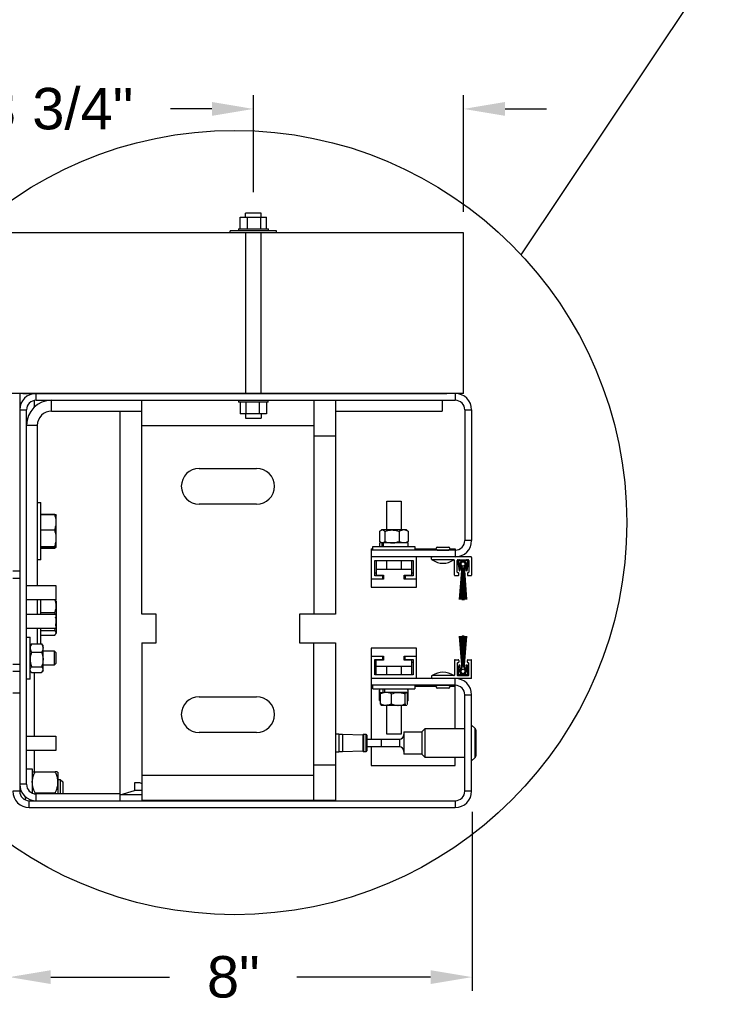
# Model space of a CAD drawing. Header units: inches. Extents: x 170 to 312, y 215 to 248.
# Tile 117 of 256: x 199.25 to 200.84, y 216.47 to 218.7. Entities that reach past the tile are written whole.
import ezdxf

# ---------------------------------------------------------------- set-up
doc = ezdxf.new("R2010")
doc.units = ezdxf.units.IN
doc.header["$LTSCALE"] = 0.25
doc.header["$MEASUREMENT"] = 0
doc.layers.add('ANNOTATIONS', color=1, linetype='Continuous')
doc.layers.add('DETAILS', color=4, linetype='Continuous')
doc.styles.add('ARIAL', font='arial.ttf', dxfattribs={"height": 0.09375})
doc.dimstyles.new('STANDARD$0', dxfattribs={"dimtxt": 0.09375, "dimasz": 0.09375, "dimexe": 0.03125, "dimexo": 0.046875, "dimgap": 0.09, "dimtad": 0, "dimtih": 1, "dimtoh": 1, "dimdec": 4, "dimzin": 0, "dimdsep": 46, "dimtxsty": 'ARIAL', "dimcen": 0.09, "dimadec": 0, "dimazin": 0, "dimtfac": 1, "dimtdec": 4, "dimtofl": 0, "dimtmove": 0, "dimatfit": 1, "dimfxl": 1, "dimtolj": 1, "dimtzin": 0, "dimarcsym": 0})

# ---------------------------------------------------------------- blocks, each defined once
blk = doc.blocks.new('*D261')
at = {"layer": 'ANNOTATIONS', "color": 0, "lineweight": -2, "transparency": 16777216}
for p, q in [((199.7801, 218.3103), (199.7801, 218.5301)), ((200.2553, 218.2659), (200.2553, 218.5301)), ((199.6864, 218.4988), (199.5926, 218.4988)), ((200.349, 218.4988), (200.4428, 218.4988))]:
    blk.add_line(p, q, dxfattribs=at)
at = {"layer": 'ANNOTATIONS', "color": 0, "transparency": 16777216}
for points in [[(199.6864, 218.5145), (199.6864, 218.4832), (199.7801, 218.4988)], [(200.349, 218.5145), (200.349, 218.4832), (200.2553, 218.4988)]]:
    blk.add_solid(points, dxfattribs=at)
at = {"layer": 'defpoints', "color": 0, "transparency": 16777216}
for p in [(200.2553, 218.4988), (199.7801, 218.2635), (200.2553, 218.219)]:
    blk.add_point(p, dxfattribs=at)
at = {"layer": 'ANNOTATIONS', "color": 0, "transparency": 16777216, "insert": (199.3396, 218.4988), "char_height": 0.09375, "attachment_point": 5, "style": 'ARIAL'}
blk.add_mtext('\\A1;3 3/4"', dxfattribs=at)
blk = doc.blocks.new('*D257')
at = {"layer": 'ANNOTATIONS', "color": 0, "lineweight": -2, "transparency": 16777216}
for p, q in [((199.2273, 217.8555), (198.5918, 217.8555)), ((198.623, 217.7618), (198.623, 217.5317)), ((198.623, 217.0131), (198.623, 217.2547)), ((199.2282, 216.9194), (198.5918, 216.9194))]:
    blk.add_line(p, q, dxfattribs=at)
at = {"layer": 'ANNOTATIONS', "color": 0, "transparency": 16777216}
for points in [[(198.6074, 217.7618), (198.6387, 217.7618), (198.623, 217.8555)], [(198.6074, 217.0131), (198.6387, 217.0131), (198.623, 216.9194)]]:
    blk.add_solid(points, dxfattribs=at)
at = {"layer": 'defpoints', "color": 0, "transparency": 16777216}
for p in [(199.2741, 217.8555), (198.623, 216.9194), (199.275, 216.9194)]:
    blk.add_point(p, dxfattribs=at)
at = {"layer": 'ANNOTATIONS', "color": 0, "transparency": 16777216, "insert": (198.623, 217.3932), "char_height": 0.09375, "attachment_point": 5, "style": 'ARIAL'}
blk.add_mtext('\\A1;7 7/32"', dxfattribs=at)
blk = doc.blocks.new('*D258')
at = {"layer": 'ANNOTATIONS', "color": 0, "lineweight": -2, "transparency": 16777216}
for p, q in [((200.2745, 216.9096), (200.2745, 216.5048)), ((199.2282, 216.8725), (199.2282, 216.5048)), ((199.3219, 216.536), (199.5907, 216.536)), ((200.1807, 216.536), (199.8786, 216.536))]:
    blk.add_line(p, q, dxfattribs=at)
at = {"layer": 'ANNOTATIONS', "color": 0, "transparency": 16777216}
for points in [[(199.3219, 216.5516), (199.3219, 216.5204), (199.2282, 216.536)], [(200.1807, 216.5516), (200.1807, 216.5204), (200.2745, 216.536)]]:
    blk.add_solid(points, dxfattribs=at)
at = {"layer": 'defpoints', "color": 0, "transparency": 16777216}
for p in [(200.2745, 216.9565), (199.2282, 216.9194), (199.2282, 216.536)]:
    blk.add_point(p, dxfattribs=at)
at = {"layer": 'ANNOTATIONS', "color": 0, "transparency": 16777216, "insert": (199.7346, 216.536), "char_height": 0.09375, "attachment_point": 5, "style": 'ARIAL'}
blk.add_mtext('\\A1;8"', dxfattribs=at)

msp = doc.modelspace()

# ---------------------------------------------------------------- linework, layer by layer
at = {"layer": 'DETAILS'}
for p, q in [((200.38573, 218.16872), (200.86842, 218.89187)), ((199.75034, 218.23998), (199.75034, 218.25419)), ((199.75034, 218.25419), (199.80994, 218.25419)), ((199.75041, 218.22747), (199.75041, 218.25419)), ((199.76256, 218.25419), (199.76256, 218.26345)), ((199.79772, 218.26345), (199.76256, 218.26345)), ((199.76705, 218.22747), (199.76705, 218.25419)), ((199.79677, 218.22747), (199.79677, 218.25419)), ((199.79772, 218.25419), (199.79772, 218.26345)), ((199.80987, 218.22747), (199.80987, 218.25419)), ((199.80994, 218.23998), (199.80994, 218.25419)), ((199.74639, 218.22747), (199.74639, 218.22325)), ((199.74639, 218.22747), (199.81389, 218.22747)), ((199.81389, 218.22325), (199.81389, 218.22747)), ((200.25527, 218.21903), (199.20805, 218.21903)), ((199.83264, 218.22325), (199.72764, 218.22325)), ((199.72764, 218.21903), (199.72764, 218.22325)), ((199.76256, 218.21903), (199.76256, 217.85524)), ((199.79772, 217.85524), (199.79772, 218.21903)), ((199.83264, 218.21903), (199.83264, 218.22325)), ((200.25527, 217.85524), (200.25527, 218.21903)), ((200.25527, 217.85524), (199.20805, 217.85524)), ((200.23647, 217.85552), (199.22725, 217.85552)), ((199.25157, 217.85552), (199.25157, 216.95647)), ((199.25842, 217.85524), (200.21773, 217.85524)), ((199.28399, 217.85552), (199.28399, 217.85523)), ((199.28866, 217.84009), (199.28866, 217.85552)), ((200.25527, 217.85524), (199.46847, 217.85524)), ((200.23647, 217.85552), (200.23647, 217.84009)), ((199.28399, 217.83958), (199.28399, 217.82384)), ((199.28866, 217.84009), (200.23647, 217.84009)), ((199.32373, 217.81578), (199.32373, 217.84009)), ((199.52791, 217.3564), (199.52791, 217.84009)), ((199.74612, 217.84009), (199.74612, 217.83587)), ((199.81362, 217.83587), (199.74612, 217.83587)), ((199.75007, 217.82336), (199.75007, 217.80915)), ((199.75014, 217.83587), (199.75014, 217.80915)), ((199.76324, 217.83587), (199.76324, 217.80915)), ((199.79296, 217.83587), (199.79296, 217.80915)), ((199.80959, 217.83587), (199.80959, 217.80915)), ((199.80966, 217.82336), (199.80966, 217.80915)), ((199.81362, 217.83587), (199.81362, 217.84009)), ((199.91694, 217.84009), (199.91694, 217.3564)), ((199.96557, 217.84009), (199.96557, 217.3564)), ((200.20716, 217.84009), (200.20716, 217.81578)), ((199.25157, 217.81844), (199.267, 217.81844)), ((199.267, 216.9719), (199.267, 217.81844)), ((199.32373, 217.81578), (199.52791, 217.81578)), ((199.4785, 216.93481), (199.4785, 217.81578)), ((199.80966, 217.80915), (199.75007, 217.80915)), ((199.76229, 217.80915), (199.76229, 217.79989)), ((199.79745, 217.80915), (199.79745, 217.79989)), ((199.96557, 217.81578), (200.20716, 217.81578)), ((200.25812, 217.81844), (200.27356, 217.81844)), ((200.25812, 217.81844), (200.25812, 217.52303)), ((200.27356, 217.81844), (200.27356, 217.52303)), ((199.29131, 217.78336), (199.267, 217.78336)), ((199.29131, 217.78336), (199.29131, 217.42121)), ((199.52791, 217.78336), (199.91694, 217.78336)), ((199.76229, 217.79989), (199.79745, 217.79989)), ((199.96557, 217.75904), (199.91694, 217.75904)), ((199.65759, 217.6861), (199.78727, 217.6861)), ((199.29131, 217.60914), (199.29948, 217.60914)), ((199.29948, 217.47946), (199.29948, 217.60914)), ((199.78727, 217.60505), (199.65759, 217.60505)), ((200.08163, 217.54689), (200.08163, 217.61173)), ((200.08163, 217.61173), (200.11405, 217.61173)), ((200.11405, 217.61173), (200.11405, 217.54689)), ((199.29948, 217.58251), (199.33098, 217.58251)), ((199.29948, 217.58219), (199.33098, 217.58219)), ((199.33418, 217.58084), (199.33424, 217.58074)), ((199.33424, 217.50796), (199.33424, 217.58068)), ((199.29948, 217.5474), (199.33098, 217.5474)), ((200.06551, 217.54365), (200.06551, 217.52083)), ((200.06728, 217.54527), (200.06948, 217.54689)), ((200.12621, 217.54689), (200.06948, 217.54689)), ((200.07715, 217.54365), (200.07715, 217.52083)), ((200.10948, 217.54365), (200.10948, 217.52083)), ((200.12621, 217.54689), (200.12841, 217.54527)), ((200.13018, 217.54365), (200.13018, 217.52083)), ((200.06627, 217.50954), (200.06627, 217.51758)), ((200.07332, 217.51758), (200.06627, 217.51758)), ((200.06948, 217.51758), (200.06728, 217.51921)), ((200.06869, 217.51758), (200.06869, 217.51817)), ((200.07054, 217.51758), (200.07054, 217.50954)), ((200.07336, 217.51758), (200.07336, 217.50954)), ((200.12942, 217.51758), (200.07336, 217.51758)), ((200.12841, 217.51921), (200.12621, 217.51758)), ((200.127, 217.51758), (200.127, 217.51817)), ((200.12942, 217.51758), (200.12942, 217.50954)), ((200.27356, 217.52303), (200.25812, 217.52303)), ((199.29948, 217.50951), (199.33098, 217.50951)), ((199.29948, 217.50641), (199.33098, 217.50641)), ((199.29948, 217.50608), (199.33098, 217.50608)), ((199.33424, 217.50786), (199.33418, 217.50776)), ((200.04662, 217.50428), (200.04662, 217.41721)), ((200.04662, 217.50428), (200.05025, 217.50428)), ((200.23647, 217.50137), (200.04662, 217.50137)), ((200.05025, 217.50137), (200.05025, 217.50954)), ((200.05025, 217.50954), (200.14543, 217.50954)), ((200.14543, 217.50954), (200.14543, 217.50137)), ((200.14543, 217.50428), (200.19335, 217.50428)), ((200.19656, 217.50799), (200.22087, 217.50799)), ((200.19656, 217.50137), (200.19656, 217.5015)), ((200.19656, 217.5015), (200.22087, 217.5015)), ((200.22087, 217.5015), (200.22087, 217.50137)), ((200.22408, 217.50428), (200.23647, 217.50428)), ((200.23647, 217.50428), (200.23647, 217.48594)), ((199.29948, 217.47946), (199.29131, 217.47946)), ((200.27226, 217.48594), (200.04662, 217.48594)), ((200.05466, 217.44341), (200.05466, 217.4779)), ((200.05466, 217.4779), (200.14103, 217.4779)), ((200.05732, 217.4779), (200.05732, 217.44484)), ((200.08163, 217.4578), (200.08163, 217.4779)), ((200.11405, 217.4779), (200.11405, 217.4578)), ((200.13837, 217.44484), (200.13837, 217.4779)), ((200.14103, 217.4779), (200.14103, 217.44341)), ((200.14907, 217.41721), (200.14907, 217.48594)), ((200.18278, 217.48076), (200.18278, 217.48465)), ((200.23336, 217.47946), (200.18408, 217.47946)), ((200.23465, 217.44509), (200.23465, 217.47816)), ((200.24114, 217.45158), (200.24114, 217.47816)), ((200.24199, 217.47476), (200.24503, 217.45482)), ((200.24243, 217.47946), (200.26577, 217.47946)), ((200.24392, 217.47505), (200.24695, 217.45511)), ((200.26217, 217.47751), (200.24603, 217.47751)), ((200.26126, 217.45511), (200.26429, 217.47505)), ((200.26318, 217.45482), (200.26621, 217.47476)), ((200.26707, 217.47816), (200.26707, 217.45158)), ((200.27356, 217.48465), (200.27356, 217.44509)), ((199.25157, 217.45362), (199.23614, 217.45362)), ((200.05732, 217.44911), (200.05466, 217.44911)), ((200.13837, 217.4578), (200.05732, 217.4578)), ((200.14103, 217.44911), (200.13837, 217.44911)), ((200.24308, 217.45028), (200.24243, 217.45028)), ((200.24438, 217.44509), (200.24438, 217.44898)), ((200.24503, 217.45482), (200.24695, 217.45511)), ((200.24618, 217.38998), (200.25102, 217.45514)), ((200.25115, 217.45514), (200.24634, 217.38998)), ((200.24757, 217.38998), (200.25128, 217.45514)), ((200.25141, 217.45514), (200.24773, 217.38998)), ((200.25065, 217.45753), (200.24797, 217.46584)), ((200.24808, 217.4659), (200.25077, 217.45757)), ((200.25089, 217.45761), (200.2482, 217.46595)), ((200.24832, 217.46601), (200.25102, 217.45765)), ((200.25114, 217.45769), (200.24844, 217.46607)), ((200.24855, 217.46613), (200.25126, 217.45773)), ((200.25139, 217.45777), (200.24867, 217.46619)), ((200.24879, 217.46624), (200.25151, 217.45781)), ((200.25163, 217.45785), (200.24891, 217.4663)), ((200.24896, 217.38998), (200.25154, 217.45514)), ((200.24902, 217.46636), (200.25176, 217.45789)), ((200.25167, 217.45514), (200.24912, 217.38998)), ((200.25188, 217.45793), (200.24914, 217.46642)), ((200.25031, 217.46703), (200.25312, 217.45833)), ((200.25033, 217.38998), (200.2518, 217.45514)), ((200.25193, 217.45514), (200.25049, 217.38998)), ((200.2517, 217.38998), (200.25206, 217.45514)), ((200.25219, 217.45514), (200.25186, 217.38998)), ((200.25232, 217.38998), (200.25232, 217.45514)), ((200.25362, 217.45514), (200.25362, 217.38998)), ((200.25453, 217.38998), (200.25453, 217.45514)), ((200.25503, 217.45833), (200.25784, 217.46703)), ((200.25582, 217.45514), (200.25582, 217.38998)), ((200.25628, 217.38998), (200.25595, 217.45514)), ((200.25608, 217.45514), (200.25644, 217.38998)), ((200.25765, 217.38998), (200.25621, 217.45514)), ((200.259, 217.46642), (200.25626, 217.45793)), ((200.25634, 217.45514), (200.25781, 217.38998)), ((200.25638, 217.45789), (200.25912, 217.46636)), ((200.25903, 217.38998), (200.25647, 217.45514)), ((200.25924, 217.4663), (200.25651, 217.45785)), ((200.2566, 217.45514), (200.25919, 217.38998)), ((200.25663, 217.45781), (200.25935, 217.46624)), ((200.26041, 217.38998), (200.25673, 217.45514)), ((200.25947, 217.46619), (200.25675, 217.45777)), ((200.25686, 217.45514), (200.26057, 217.38998)), ((200.25688, 217.45773), (200.25959, 217.46613)), ((200.2618, 217.38998), (200.25699, 217.45514)), ((200.25971, 217.46607), (200.257, 217.45769)), ((200.25712, 217.45765), (200.25982, 217.46601)), ((200.25712, 217.45514), (200.26196, 217.38998)), ((200.25994, 217.46595), (200.25725, 217.45761)), ((200.25737, 217.45757), (200.26006, 217.4659)), ((200.26018, 217.46584), (200.2575, 217.45753)), ((200.26126, 217.45511), (200.26318, 217.45482)), ((200.26383, 217.44898), (200.26383, 217.44509)), ((200.26577, 217.45028), (200.26513, 217.45028)), ((199.25157, 217.43742), (199.23614, 217.43742)), ((200.0745, 217.43537), (200.04662, 217.43537)), ((200.07256, 217.44341), (200.05466, 217.44341)), ((200.05732, 217.44484), (200.0745, 217.44484)), ((200.07256, 217.43537), (200.07256, 217.44484)), ((200.0745, 217.43837), (200.07256, 217.43837)), ((200.0745, 217.44484), (200.0745, 217.43537)), ((200.12118, 217.44484), (200.13837, 217.44484)), ((200.12118, 217.43537), (200.12118, 217.44484)), ((200.12313, 217.43837), (200.12118, 217.43837)), ((200.14907, 217.43537), (200.12118, 217.43537)), ((200.12313, 217.44484), (200.12313, 217.43537)), ((200.14103, 217.44341), (200.12313, 217.44341)), ((200.23595, 217.4438), (200.24308, 217.4438)), ((200.26513, 217.4438), (200.27226, 217.4438)), ((199.267, 217.42121), (199.33339, 217.42121)), ((199.33339, 217.42121), (199.33339, 217.38879)), ((200.04662, 217.41721), (200.14907, 217.41721)), ((199.33339, 217.38879), (199.267, 217.38879)), ((199.29131, 217.38879), (199.29131, 217.35637)), ((199.29948, 217.35637), (199.29948, 217.38879)), ((199.33216, 217.38879), (199.33323, 217.38738)), ((199.33355, 217.38742), (199.33424, 217.38622)), ((199.33424, 217.38622), (199.33424, 217.31334)), ((200.24618, 217.38998), (200.24634, 217.38998)), ((200.24757, 217.38998), (200.24773, 217.38998)), ((200.24896, 217.38998), (200.24912, 217.38998)), ((200.25033, 217.38998), (200.25049, 217.38998)), ((200.2517, 217.38998), (200.25186, 217.38998)), ((200.25232, 217.38998), (200.25362, 217.38998)), ((200.25453, 217.38998), (200.25582, 217.38998)), ((200.25628, 217.38998), (200.25644, 217.38998)), ((200.25765, 217.38998), (200.25781, 217.38998)), ((200.25903, 217.38998), (200.25919, 217.38998)), ((200.26041, 217.38998), (200.26057, 217.38998)), ((200.2618, 217.38998), (200.26196, 217.38998)), ((199.267, 217.35637), (199.33339, 217.35637)), ((199.29948, 217.36031), (199.33098, 217.36031)), ((199.33166, 217.35637), (199.33098, 217.36031)), ((199.33339, 217.35637), (199.33339, 217.32395)), ((199.56033, 217.3564), (199.52791, 217.3564)), ((199.56033, 217.29156), (199.56033, 217.3564)), ((199.88452, 217.3564), (199.88452, 217.29156)), ((199.96557, 217.3564), (199.88452, 217.3564)), ((199.33339, 217.33028), (199.33424, 217.34004)), ((199.33339, 217.32395), (199.267, 217.32395)), ((199.29131, 217.32395), (199.29131, 217.28975)), ((199.29948, 217.28975), (199.29948, 217.32395)), ((199.29948, 217.31977), (199.33098, 217.31977)), ((199.33098, 217.31977), (199.33198, 217.32395)), ((199.33424, 217.31334), (199.33355, 217.31214)), ((199.267, 217.30478), (199.27517, 217.30478)), ((199.27517, 217.2096), (199.27517, 217.30478)), ((199.27744, 217.28809), (199.27841, 217.28975)), ((199.27841, 217.28975), (199.30124, 217.28975)), ((199.29948, 217.30924), (199.33098, 217.30924)), ((199.30221, 217.28809), (199.30124, 217.28975)), ((199.52791, 217.29156), (199.52791, 216.93494)), ((199.52791, 217.29156), (199.56033, 217.29156)), ((199.88452, 217.29156), (199.96557, 217.29156)), ((199.91694, 216.93494), (199.91694, 217.29156)), ((199.96557, 217.29156), (199.96557, 216.93494)), ((200.24618, 217.30712), (200.24634, 217.30712)), ((200.24618, 217.30712), (200.25102, 217.24196)), ((200.25115, 217.24196), (200.24634, 217.30712)), ((200.24757, 217.30712), (200.24773, 217.30712)), ((200.24757, 217.30712), (200.25128, 217.24196)), ((200.25141, 217.24196), (200.24773, 217.30712)), ((200.24896, 217.30712), (200.24912, 217.30712)), ((200.24896, 217.30712), (200.25154, 217.24196)), ((200.25167, 217.24196), (200.24912, 217.30712)), ((200.25033, 217.30712), (200.25049, 217.30712)), ((200.25033, 217.30712), (200.2518, 217.24196)), ((200.25193, 217.24196), (200.25049, 217.30712)), ((200.2517, 217.30712), (200.25186, 217.30712)), ((200.2517, 217.30712), (200.25206, 217.24196)), ((200.25219, 217.24196), (200.25186, 217.30712)), ((200.25362, 217.30712), (200.25232, 217.30712)), ((200.25232, 217.30712), (200.25232, 217.24196)), ((200.25362, 217.24196), (200.25362, 217.30712)), ((200.25453, 217.30712), (200.25453, 217.24196)), ((200.25582, 217.30712), (200.25453, 217.30712)), ((200.25582, 217.24196), (200.25582, 217.30712)), ((200.25628, 217.30712), (200.25595, 217.24196)), ((200.25608, 217.24196), (200.25644, 217.30712)), ((200.25765, 217.30712), (200.25621, 217.24196)), ((200.25628, 217.30712), (200.25644, 217.30712)), ((200.25634, 217.24196), (200.25781, 217.30712)), ((200.25903, 217.30712), (200.25647, 217.24196)), ((200.2566, 217.24196), (200.25919, 217.30712)), ((200.26041, 217.30712), (200.25673, 217.24196)), ((200.25686, 217.24196), (200.26057, 217.30712)), ((200.2618, 217.30712), (200.25699, 217.24196)), ((200.25712, 217.24196), (200.26196, 217.30712)), ((200.25765, 217.30712), (200.25781, 217.30712)), ((200.25903, 217.30712), (200.25919, 217.30712)), ((200.26041, 217.30712), (200.26057, 217.30712)), ((200.2618, 217.30712), (200.26196, 217.30712)), ((199.27517, 217.28556), (199.27711, 217.28818)), ((199.27841, 217.27038), (199.30124, 217.27038)), ((199.30254, 217.28818), (199.30448, 217.28556)), ((199.30448, 217.22883), (199.30448, 217.28556)), ((199.30448, 217.2734), (199.32941, 217.2734)), ((199.32941, 217.2734), (199.33327, 217.26954)), ((199.32941, 217.2734), (199.32941, 217.24098)), ((199.33327, 217.26954), (199.33327, 217.24484)), ((200.14907, 217.27989), (200.04662, 217.27989)), ((200.04662, 217.27989), (200.04662, 217.0737)), ((200.14907, 217.21116), (200.14907, 217.27989)), ((199.33327, 217.24484), (199.32941, 217.24098)), ((200.04662, 217.26173), (200.0745, 217.26173)), ((200.05466, 217.25369), (200.07256, 217.25369)), ((200.05466, 217.2192), (200.05466, 217.25369)), ((200.05466, 217.24799), (200.05732, 217.24799)), ((200.0745, 217.25226), (200.05732, 217.25226)), ((200.05732, 217.2192), (200.05732, 217.25226)), ((200.07256, 217.25226), (200.07256, 217.26173)), ((200.07256, 217.25873), (200.0745, 217.25873)), ((200.0745, 217.26173), (200.0745, 217.25226)), ((200.12118, 217.25226), (200.12118, 217.26173)), ((200.12118, 217.26173), (200.14907, 217.26173)), ((200.12118, 217.25873), (200.12313, 217.25873)), ((200.13837, 217.25226), (200.12118, 217.25226)), ((200.12313, 217.25226), (200.12313, 217.26173)), ((200.12313, 217.25369), (200.14103, 217.25369)), ((200.13837, 217.2192), (200.13837, 217.25226)), ((200.13837, 217.24799), (200.14103, 217.24799)), ((200.14103, 217.25369), (200.14103, 217.2192)), ((200.23465, 217.25201), (200.23465, 217.21894)), ((200.23595, 217.2533), (200.24308, 217.2533)), ((200.24114, 217.24552), (200.24114, 217.21894)), ((200.24308, 217.24682), (200.24243, 217.24682)), ((200.24438, 217.25201), (200.24438, 217.24811)), ((200.26383, 217.24811), (200.26383, 217.25201)), ((200.26513, 217.2533), (200.27226, 217.2533)), ((200.26577, 217.24682), (200.26513, 217.24682)), ((200.26707, 217.21894), (200.26707, 217.24552)), ((200.27356, 217.21245), (200.27356, 217.25201)), ((199.25157, 217.2429), (199.23614, 217.2429)), ((199.25157, 217.22669), (199.23614, 217.22669)), ((199.27711, 217.2262), (199.27517, 217.22883)), ((199.27841, 217.23782), (199.30124, 217.23782)), ((199.27841, 217.22463), (199.30124, 217.22463)), ((199.28399, 217.22463), (199.28399, 217.0807)), ((199.30448, 217.22883), (199.30254, 217.2262)), ((199.32941, 217.24098), (199.30448, 217.24098)), ((200.05732, 217.2393), (200.13837, 217.2393)), ((200.08163, 217.2192), (200.08163, 217.2393)), ((200.11405, 217.2393), (200.11405, 217.2192)), ((200.24199, 217.22234), (200.24503, 217.24228)), ((200.24392, 217.22205), (200.24695, 217.24199)), ((200.24503, 217.24228), (200.24695, 217.24199)), ((200.25065, 217.23957), (200.24797, 217.23126)), ((200.24808, 217.2312), (200.25077, 217.23953)), ((200.25089, 217.23949), (200.2482, 217.23115)), ((200.24832, 217.23109), (200.25102, 217.23945)), ((200.25114, 217.23941), (200.24844, 217.23103)), ((200.24855, 217.23097), (200.25126, 217.23937)), ((200.25139, 217.23933), (200.24867, 217.23091)), ((200.24879, 217.23086), (200.25151, 217.23929)), ((200.25163, 217.23925), (200.24891, 217.2308)), ((200.24902, 217.23074), (200.25176, 217.23921)), ((200.25188, 217.23917), (200.24914, 217.23068)), ((200.25031, 217.23007), (200.25312, 217.23877)), ((200.25503, 217.23877), (200.25784, 217.23007)), ((200.259, 217.23068), (200.25626, 217.23917)), ((200.25638, 217.23921), (200.25912, 217.23074)), ((200.25924, 217.2308), (200.25651, 217.23925)), ((200.25663, 217.23929), (200.25935, 217.23086)), ((200.25947, 217.23091), (200.25675, 217.23933)), ((200.25688, 217.23937), (200.25959, 217.23097)), ((200.25971, 217.23103), (200.257, 217.23941)), ((200.25712, 217.23945), (200.25982, 217.23109)), ((200.25994, 217.23115), (200.25725, 217.23949)), ((200.25737, 217.23953), (200.26006, 217.2312)), ((200.26018, 217.23126), (200.2575, 217.23957)), ((200.26126, 217.24199), (200.26318, 217.24228)), ((200.26126, 217.24199), (200.26429, 217.22205)), ((200.26318, 217.24228), (200.26621, 217.22234)), ((199.27517, 217.2096), (199.267, 217.2096)), ((200.27226, 217.21116), (200.04662, 217.21116)), ((200.14103, 217.2192), (200.05466, 217.2192)), ((200.18278, 217.21634), (200.18278, 217.21245)), ((200.23336, 217.21764), (200.18408, 217.21764)), ((200.23647, 217.09769), (200.23647, 217.21116)), ((200.24243, 217.21764), (200.26577, 217.21764)), ((200.26217, 217.21959), (200.24603, 217.21959)), ((199.23614, 217.17874), (199.25157, 217.17874)), ((200.23647, 217.19573), (200.04662, 217.19573)), ((200.05025, 217.19282), (200.04662, 217.19282)), ((200.05025, 217.18756), (200.05025, 217.19573)), ((200.05025, 217.18756), (200.14543, 217.18756)), ((200.0653, 217.18444), (200.06689, 217.18529)), ((200.0653, 217.16162), (200.0653, 217.18444)), ((200.06627, 217.17952), (200.06627, 217.18756)), ((200.06627, 217.17952), (200.07585, 217.17952)), ((200.06882, 217.17903), (200.06948, 217.17952)), ((200.07375, 217.17952), (200.07375, 217.18756)), ((200.12942, 217.17952), (200.0762, 217.17952)), ((200.07724, 217.17952), (200.07724, 217.18756)), ((200.12621, 217.17952), (200.12687, 217.17903)), ((200.13039, 217.18444), (200.1288, 217.18529)), ((200.12942, 217.18756), (200.12942, 217.17952)), ((200.12942, 217.18502), (200.13039, 217.18444)), ((200.13039, 217.16162), (200.13039, 217.18444)), ((200.14543, 217.19573), (200.14543, 217.18756)), ((200.19335, 217.19282), (200.14543, 217.19282)), ((200.19656, 217.1956), (200.19656, 217.19573)), ((200.22087, 217.1956), (200.19656, 217.1956)), ((200.22087, 217.18911), (200.19656, 217.18911)), ((200.22087, 217.19573), (200.22087, 217.1956)), ((200.23647, 217.19282), (200.22408, 217.19282)), ((199.65759, 217.16998), (199.78727, 217.16998)), ((200.0653, 217.16162), (200.06689, 217.16078)), ((200.06714, 217.1601), (200.06666, 217.16046)), ((200.06714, 217.15345), (200.06714, 217.17627)), ((200.09239, 217.15345), (200.09239, 217.17627)), ((200.12309, 217.15345), (200.12309, 217.17627)), ((200.12854, 217.15345), (200.12854, 217.17627)), ((200.12903, 217.16046), (200.12854, 217.1601)), ((200.13039, 217.16162), (200.1288, 217.16078)), ((200.25812, 217.17407), (200.27356, 217.17407)), ((200.25812, 216.95647), (200.25812, 217.17407)), ((200.27356, 216.95647), (200.27356, 217.17407)), ((200.06948, 217.15021), (200.06882, 217.1507)), ((200.12621, 217.15021), (200.06948, 217.15021)), ((200.08163, 217.08537), (200.08163, 217.15021)), ((200.11405, 217.15021), (200.11405, 217.08537)), ((200.12581, 217.15021), (200.12661, 217.15105)), ((200.12687, 217.1507), (200.12621, 217.15021)), ((199.78727, 217.08894), (199.65759, 217.08894)), ((200.12039, 217.0908), (200.16124, 217.0908)), ((200.12039, 217.0908), (200.12039, 217.03974)), ((200.16124, 217.0908), (200.16813, 217.09769)), ((200.16124, 217.0908), (200.16124, 217.03974)), ((200.16813, 217.09769), (200.25812, 217.09769)), ((200.16813, 217.03285), (200.16813, 217.09769)), ((200.27356, 217.10586), (200.28078, 217.09864)), ((200.28078, 217.09864), (200.28078, 217.0319)), ((200.28377, 217.03912), (200.28377, 217.09142)), ((199.267, 217.0807), (199.33339, 217.0807)), ((199.33339, 217.0807), (199.33339, 217.04828)), ((199.96557, 217.08621), (199.97312, 217.08621)), ((199.97312, 217.08621), (199.97312, 217.04433)), ((199.97312, 217.08492), (199.98116, 217.08492)), ((199.98116, 217.08492), (200.02769, 217.0836)), ((199.98116, 217.08492), (199.98116, 217.04562)), ((200.02769, 217.0836), (200.02927, 217.08518)), ((200.02769, 217.0836), (200.02769, 217.04694)), ((200.02927, 217.08518), (200.03433, 217.08518)), ((200.02927, 217.08518), (200.02927, 217.04536)), ((200.03433, 217.08518), (200.03692, 217.08258)), ((200.03433, 217.08518), (200.03433, 217.04536)), ((200.03692, 217.08258), (200.03692, 217.04796)), ((200.03692, 217.0737), (200.06934, 217.0737)), ((200.06886, 217.07401), (200.06886, 217.0737)), ((200.06934, 217.07395), (200.11018, 217.07395)), ((200.06934, 217.07395), (200.06934, 217.05659)), ((200.11405, 217.08537), (200.08163, 217.08537)), ((200.11018, 217.07395), (200.11018, 217.05659)), ((199.33339, 217.04828), (199.267, 217.04828)), ((199.28399, 217.04828), (199.28399, 216.99994)), ((199.97312, 217.04433), (199.96557, 217.04433)), ((199.98116, 217.04562), (199.97312, 217.04562)), ((200.02769, 217.04694), (199.98116, 217.04562)), ((200.02927, 217.04536), (200.02769, 217.04694)), ((200.03433, 217.04536), (200.02927, 217.04536)), ((200.03692, 217.04796), (200.03433, 217.04536)), ((200.06934, 217.05684), (200.03692, 217.05684)), ((200.04662, 217.05684), (200.04662, 217.01418)), ((200.11018, 217.05659), (200.06934, 217.05659)), ((200.16124, 217.03974), (200.12039, 217.03974)), ((200.16813, 217.03285), (200.16124, 217.03974)), ((200.25812, 217.03285), (200.16813, 217.03285)), ((200.23647, 217.01418), (200.23647, 217.03285)), ((200.28078, 217.0319), (200.27356, 217.02468)), ((199.267, 217.00696), (199.2801, 217.00696)), ((199.2801, 217.00696), (199.2801, 216.95201)), ((199.28658, 217.00019), (199.33171, 217.00019)), ((199.91694, 217.01599), (199.96557, 217.01599)), ((200.04662, 217.01418), (200.23647, 217.01418)), ((199.33819, 216.99922), (199.33819, 216.95025)), ((199.33819, 216.98304), (199.34289, 216.98304)), ((199.34289, 216.98304), (199.34883, 216.9771)), ((199.34289, 216.98304), (199.34289, 216.95025)), ((199.91694, 216.99168), (199.52791, 216.99168)), ((199.25157, 216.95647), (199.23614, 216.95647)), ((199.267, 216.9719), (199.25157, 216.9719)), ((199.34883, 216.9771), (199.34883, 216.95025)), ((199.4785, 216.94778), (199.51092, 216.95816)), ((199.51092, 216.97501), (199.51092, 216.95816)), ((199.52389, 216.97501), (199.51092, 216.97501)), ((199.52791, 216.95816), (199.51092, 216.95816)), ((199.52389, 216.97501), (199.52791, 216.97381)), ((200.27356, 216.95647), (200.25812, 216.95647)), ((199.26389, 216.9443), (199.26389, 216.93693)), ((199.27322, 216.91938), (199.27322, 216.93481)), ((199.27322, 216.93481), (200.23647, 216.93481)), ((199.2801, 216.93582), (199.2801, 216.93481)), ((199.28132, 216.9363), (199.2811, 216.93481)), ((199.28658, 216.95255), (199.2859, 216.95081)), ((199.28658, 216.95255), (199.33171, 216.95255)), ((199.28866, 216.93481), (199.28866, 216.95025)), ((199.4785, 216.95025), (199.28866, 216.95025)), ((199.33171, 216.95255), (199.33261, 216.95025)), ((199.52791, 216.94778), (199.4785, 216.94778)), ((199.96557, 216.93494), (199.52791, 216.93494)), ((199.57654, 216.93481), (199.57654, 216.93494)), ((199.60896, 216.93494), (199.60896, 216.93481)), ((199.62517, 216.93481), (199.62517, 216.93494)), ((199.65759, 216.93494), (199.65759, 216.93481)), ((199.83589, 216.93481), (199.83589, 216.93494)), ((199.86831, 216.93494), (199.86831, 216.93481)), ((200.23647, 216.93481), (200.23647, 216.91938)), ((199.27322, 216.91938), (200.23647, 216.91938))]:
    msp.add_line(p, q, dxfattribs=at)
for centre, radius in [((199.7376, 217.56373), 0.88662), ((200.25407, 217.46998), 0.00472), ((200.25407, 217.22712), 0.00472)]:
    msp.add_circle(centre, radius, dxfattribs=at)
for centre, radius, start, end in [((199.28866, 217.81844), 0.03709, 90, 180), ((200.23647, 217.81844), 0.03709, 0, 90), ((199.32373, 217.78336), 0.05673, 90, 180), ((199.28866, 217.81844), 0.02166, 90, 180), ((200.23647, 217.81844), 0.02166, 0, 90), ((199.32373, 217.78336), 0.03242, 90, 180), ((199.65759, 217.64558), 0.04052, 90, 270), ((199.78727, 217.64558), 0.04052, 270, 90), ((200.23647, 217.52303), 0.03709, 270, 0), ((200.23647, 217.52303), 0.02166, 270, 0), ((200.19656, 217.50475), 0.00324, 90, 270), ((200.22087, 217.50475), 0.00324, 270, 90), ((200.18408, 217.48465), 0.0013, 90, 180), ((200.18408, 217.48076), 0.0013, 180, 270), ((200.20872, 217.51356), 0.04188, 234.51066, 305.48934), ((200.23336, 217.47816), 0.0013, 0, 90), ((200.24243, 217.47816), 0.0013, 90, 180), ((200.24603, 217.47537), 0.00409, 90, 188.65121), ((200.24603, 217.47537), 0.00214, 90, 188.65121), ((200.25407, 217.46998), 0.00738, 325.87014, 214.12986), ((200.25407, 217.46998), 0.00725, 325.72454, 214.27546), ((200.25407, 217.46998), 0.00712, 325.57496, 214.42504), ((200.25407, 217.46998), 0.00699, 325.4212, 214.5788), ((200.25407, 217.46998), 0.00686, 325.26307, 214.73693), ((200.25407, 217.46998), 0.00673, 325.10036, 214.89964), ((200.25407, 217.46998), 0.0066, 324.93284, 215.06716), ((200.25407, 217.46998), 0.00647, 324.76027, 215.23973), ((200.25407, 217.46998), 0.00634, 324.58238, 215.41762), ((200.25407, 217.46998), 0.00621, 324.39891, 215.60109), ((200.25407, 217.46998), 0.00608, 324.20956, 215.79044), ((200.25407, 217.46998), 0.00478, 321.90656, 218.09344), ((200.26217, 217.47537), 0.00409, 351.34879, 90), ((200.26217, 217.47537), 0.00214, 351.34879, 90), ((200.26577, 217.47816), 0.0013, 0, 90), ((200.27226, 217.48465), 0.0013, 0, 90), ((200.23595, 217.44509), 0.0013, 180, 270), ((200.24243, 217.45158), 0.0013, 180, 270), ((200.24308, 217.44898), 0.0013, 0, 90), ((200.24308, 217.44509), 0.0013, 270, 0), ((200.24324, 217.45514), 0.00778, 0, 17.89522), ((200.24324, 217.45514), 0.00791, 0, 17.89522), ((200.24324, 217.45514), 0.00804, 0, 17.89522), ((200.24324, 217.45514), 0.00817, 0, 17.89522), ((200.24324, 217.45514), 0.0083, 0, 17.89522), ((200.24324, 217.45514), 0.00843, 0, 17.89522), ((200.24324, 217.45514), 0.00856, 0, 17.89522), ((200.24324, 217.45514), 0.00869, 0, 17.89522), ((200.24324, 217.45514), 0.00882, 0, 17.89522), ((200.24324, 217.45514), 0.00895, 0, 17.89522), ((200.24324, 217.45514), 0.00908, 0, 17.89522), ((200.24324, 217.45514), 0.01037, 0, 17.89522), ((200.2649, 217.45514), 0.01037, 162.10478, 180), ((200.2649, 217.45514), 0.00908, 162.10478, 180), ((200.2649, 217.45514), 0.00895, 162.10478, 180), ((200.2649, 217.45514), 0.00882, 162.10478, 180), ((200.2649, 217.45514), 0.00869, 162.10478, 180), ((200.2649, 217.45514), 0.00856, 162.10478, 180), ((200.2649, 217.45514), 0.00843, 162.10478, 180), ((200.2649, 217.45514), 0.0083, 162.10478, 180), ((200.2649, 217.45514), 0.00817, 162.10478, 180), ((200.2649, 217.45514), 0.00804, 162.10478, 180), ((200.2649, 217.45514), 0.00791, 162.10478, 180), ((200.2649, 217.45514), 0.00778, 162.10478, 180), ((200.26513, 217.44898), 0.0013, 90, 180), ((200.26513, 217.44509), 0.0013, 180, 270), ((200.26577, 217.45158), 0.0013, 270, 0), ((200.27226, 217.44509), 0.0013, 270, 0), ((200.23595, 217.25201), 0.0013, 90, 180), ((200.24243, 217.24552), 0.0013, 90, 180), ((200.24308, 217.25201), 0.0013, 0, 90), ((200.24308, 217.24811), 0.0013, 270, 0), ((200.26513, 217.25201), 0.0013, 90, 180), ((200.26513, 217.24811), 0.0013, 180, 270), ((200.26577, 217.24552), 0.0013, 0, 90), ((200.27226, 217.25201), 0.0013, 0, 90), ((200.20872, 217.18354), 0.04188, 54.51066, 125.48934), ((200.24603, 217.22173), 0.00409, 171.34879, 270), ((200.25407, 217.22712), 0.00738, 145.87014, 34.12986), ((200.25407, 217.22712), 0.00725, 145.72454, 34.27546), ((200.25407, 217.22712), 0.00712, 145.57496, 34.42504), ((200.25407, 217.22712), 0.00699, 145.4212, 34.5788), ((200.25407, 217.22712), 0.00686, 145.26307, 34.73693), ((200.25407, 217.22712), 0.00673, 145.10036, 34.89964), ((200.25407, 217.22712), 0.0066, 144.93284, 35.06716), ((200.25407, 217.22712), 0.00647, 144.76027, 35.23973), ((200.25407, 217.22712), 0.00634, 144.58238, 35.41762), ((200.25407, 217.22712), 0.00621, 144.39891, 35.60109), ((200.25407, 217.22712), 0.00608, 144.20956, 35.79044), ((200.25407, 217.22712), 0.00478, 141.90656, 38.09344), ((200.24324, 217.24196), 0.00778, 342.10478, 0), ((200.24324, 217.24196), 0.00791, 342.10478, 0), ((200.24324, 217.24196), 0.00804, 342.10478, 0), ((200.24324, 217.24196), 0.00817, 342.10478, 0), ((200.24324, 217.24196), 0.0083, 342.10478, 0), ((200.24324, 217.24196), 0.00843, 342.10478, 0), ((200.24324, 217.24196), 0.00856, 342.10478, 0), ((200.24324, 217.24196), 0.00869, 342.10478, 0), ((200.24324, 217.24196), 0.00882, 342.10478, 0), ((200.24324, 217.24196), 0.00895, 342.10478, 0), ((200.24324, 217.24196), 0.00908, 342.10478, 0), ((200.24324, 217.24196), 0.01037, 342.10478, 0), ((200.2649, 217.24196), 0.01037, 180, 197.89522), ((200.2649, 217.24196), 0.00908, 180, 197.89522), ((200.2649, 217.24196), 0.00895, 180, 197.89522), ((200.2649, 217.24196), 0.00882, 180, 197.89522), ((200.2649, 217.24196), 0.00869, 180, 197.89522), ((200.2649, 217.24196), 0.00856, 180, 197.89522), ((200.2649, 217.24196), 0.00843, 180, 197.89522), ((200.2649, 217.24196), 0.0083, 180, 197.89522), ((200.2649, 217.24196), 0.00817, 180, 197.89522), ((200.2649, 217.24196), 0.00804, 180, 197.89522), ((200.2649, 217.24196), 0.00791, 180, 197.89522), ((200.2649, 217.24196), 0.00778, 180, 197.89522), ((200.26217, 217.22173), 0.00409, 270, 8.65121), ((200.18408, 217.21634), 0.0013, 90, 180), ((200.18408, 217.21245), 0.0013, 180, 270), ((200.23336, 217.21894), 0.0013, 270, 0), ((200.23647, 217.17407), 0.03709, 0, 90), ((200.24243, 217.21894), 0.0013, 180, 270), ((200.24603, 217.22173), 0.00214, 171.34879, 270), ((200.26217, 217.22173), 0.00214, 270, 8.65121), ((200.26577, 217.21894), 0.0013, 270, 0), ((200.27226, 217.21245), 0.0013, 270, 0), ((200.19656, 217.19235), 0.00324, 90, 270), ((200.22087, 217.19235), 0.00324, 270, 90), ((200.23647, 217.17407), 0.02166, 0, 90), ((199.65759, 217.12946), 0.04052, 90, 270), ((199.78727, 217.12946), 0.04052, 270, 90), ((200.27356, 217.09142), 0.01021, 0, 45), ((200.11018, 217.08416), 0.01021, 270, 0), ((200.11018, 217.04638), 0.01021, 0, 90), ((200.27356, 217.03912), 0.01021, 315, 0), ((199.27322, 216.95647), 0.03709, 180, 270), ((199.28866, 216.9719), 0.03709, 180, 270), ((199.27322, 216.95647), 0.02166, 180, 270), ((199.28866, 216.9719), 0.02166, 180, 270), ((200.23647, 216.95647), 0.02166, 270, 0), ((200.23647, 216.95647), 0.03709, 270, 0)]:
    msp.add_arc(centre, radius, start, end, dxfattribs=at)
for points, knots in [([(199.33424, 217.5648), (199.33423, 217.56521), (199.33419, 217.57108), (199.33253, 217.57684), (199.33098, 217.58219)], [0, 0, 0, 0, 0.070219, 1, 1, 1, 1]), ([(199.33098, 217.58219), (199.33231, 217.5818), (199.33404, 217.58129), (199.3342, 217.58076), (199.33424, 217.58064)], [0, 0, 0, 0, 0.7633728, 1, 1, 1, 1]), ([(199.33098, 217.5474), (199.33189, 217.55023), (199.33373, 217.55593), (199.33407, 217.56182), (199.33424, 217.5648)], [0, 0, 0, 0, 0.495458, 1, 1, 1, 1]), ([(199.33424, 217.52846), (199.33423, 217.52891), (199.33419, 217.5353), (199.33253, 217.54157), (199.33098, 217.5474)], [0, 0, 0, 0, 0.070219, 1, 1, 1, 1]), ([(200.07133, 217.54689), (200.06959, 217.54638), (200.06761, 217.5458), (200.06574, 217.54389), (200.06551, 217.54365)], [0, 0, 0, 0, 0.8722285, 1, 1, 1, 1]), ([(200.07715, 217.54365), (200.07536, 217.54519), (200.07344, 217.54684), (200.07146, 217.54689), (200.07133, 217.54689)], [0, 0, 0, 0, 0.9320645, 1, 1, 1, 1]), ([(200.07715, 217.54365), (200.07851, 217.54414), (200.08371, 217.54602), (200.08924, 217.54652), (200.09332, 217.54689)], [0, 0, 0, 0, 0.2620915, 1, 1, 1, 1]), ([(200.09332, 217.54689), (200.09436, 217.54687), (200.09988, 217.54674), (200.10519, 217.54503), (200.10948, 217.54365)], [0, 0, 0, 0, 0.18966375, 1, 1, 1, 1]), ([(200.11983, 217.54689), (200.11675, 217.54638), (200.11322, 217.5458), (200.10991, 217.54389), (200.10948, 217.54365)], [0, 0, 0, 0, 0.8722285, 1, 1, 1, 1]), ([(200.13018, 217.54365), (200.127, 217.54519), (200.12359, 217.54684), (200.12007, 217.54689), (200.11983, 217.54689)], [0, 0, 0, 0, 0.9320645, 1, 1, 1, 1]), ([(200.1282, 217.54498), (200.12863, 217.54484), (200.12931, 217.5446), (200.12994, 217.54391), (200.13018, 217.54365)], [0, 0, 0, 0, 0.6277709, 1, 1, 1, 1]), ([(199.33098, 217.50951), (199.33189, 217.51259), (199.33373, 217.5188), (199.33407, 217.52522), (199.33424, 217.52846)], [0, 0, 0, 0, 0.495458, 1, 1, 1, 1]), ([(200.07133, 217.51758), (200.06959, 217.51809), (200.06761, 217.51868), (200.06574, 217.52058), (200.06551, 217.52083)], [0, 0, 0, 0, 0.87222847, 1, 1, 1, 1]), ([(200.07715, 217.52083), (200.07536, 217.51929), (200.07344, 217.51763), (200.07146, 217.51759), (200.07133, 217.51758)], [0, 0, 0, 0, 0.9320645, 1, 1, 1, 1]), ([(200.07715, 217.52083), (200.07851, 217.52033), (200.08371, 217.51846), (200.08924, 217.51795), (200.09332, 217.51758)], [0, 0, 0, 0, 0.26209151, 1, 1, 1, 1]), ([(200.09332, 217.51758), (200.09436, 217.51761), (200.09988, 217.51774), (200.10519, 217.51944), (200.10948, 217.52083)], [0, 0, 0, 0, 0.1896638, 1, 1, 1, 1]), ([(200.11983, 217.51758), (200.11675, 217.51809), (200.11322, 217.51868), (200.10991, 217.52058), (200.10948, 217.52083)], [0, 0, 0, 0, 0.87222847, 1, 1, 1, 1]), ([(200.13018, 217.52083), (200.127, 217.51929), (200.12359, 217.51763), (200.12007, 217.51759), (200.11983, 217.51758)], [0, 0, 0, 0, 0.9320645, 1, 1, 1, 1]), ([(200.1282, 217.51949), (200.12863, 217.51964), (200.12931, 217.51988), (200.12994, 217.52057), (200.13018, 217.52083)], [0, 0, 0, 0, 0.6277709, 1, 1, 1, 1]), ([(199.33424, 217.50796), (199.3342, 217.50808), (199.33404, 217.50861), (199.33231, 217.50912), (199.33098, 217.50951)], [0, 0, 0, 0, 0.2366272, 1, 1, 1, 1]), ([(199.33098, 217.50641), (199.3314, 217.50651), (199.33332, 217.50702), (199.33383, 217.50755), (199.33424, 217.50796)], [0, 0, 0, 0, 0.2170785, 1, 1, 1, 1]), ([(199.33424, 217.37532), (199.33423, 217.37568), (199.3342, 217.38022), (199.33271, 217.38468), (199.33134, 217.38879)], [0, 0, 0, 0, 0.0782614, 1, 1, 1, 1]), ([(199.33098, 217.36031), (199.33189, 217.36275), (199.33373, 217.36767), (199.33407, 217.37275), (199.33424, 217.37532)], [0, 0, 0, 0, 0.495458, 1, 1, 1, 1]), ([(199.33424, 217.34004), (199.33424, 217.34052), (199.33423, 217.34383), (199.33345, 217.34707), (199.33278, 217.34984)], [0, 0, 0, 0, 0.1453502, 1, 1, 1, 1]), ([(199.33424, 217.3145), (199.3342, 217.31492), (199.33404, 217.31671), (199.33231, 217.31844), (199.33098, 217.31977)], [0, 0, 0, 0, 0.2366272, 1, 1, 1, 1]), ([(199.33098, 217.30924), (199.3314, 217.30961), (199.33332, 217.31132), (199.33383, 217.31311), (199.33424, 217.3145)], [0, 0, 0, 0, 0.2170785, 1, 1, 1, 1]), ([(199.27841, 217.28975), (199.27687, 217.28678), (199.27522, 217.28359), (199.27517, 217.28029), (199.27517, 217.28007)], [0, 0, 0, 0, 0.9320645, 1, 1, 1, 1]), ([(199.30124, 217.28975), (199.30278, 217.28678), (199.30443, 217.28359), (199.30447, 217.28029), (199.30448, 217.28007)], [0, 0, 0, 0, 0.9320645, 1, 1, 1, 1]), ([(199.27517, 217.28007), (199.27568, 217.27718), (199.27626, 217.27388), (199.27817, 217.27078), (199.27841, 217.27038)], [0, 0, 0, 0, 0.8722285, 1, 1, 1, 1]), ([(199.27841, 217.27038), (199.27687, 217.26538), (199.27522, 217.26002), (199.27517, 217.25448), (199.27517, 217.2541)], [0, 0, 0, 0, 0.9320645, 1, 1, 1, 1]), ([(199.30448, 217.28007), (199.30397, 217.27718), (199.30338, 217.27388), (199.30148, 217.27078), (199.30124, 217.27038)], [0, 0, 0, 0, 0.8722285, 1, 1, 1, 1]), ([(199.30124, 217.27038), (199.30278, 217.26538), (199.30443, 217.26002), (199.30447, 217.25448), (199.30448, 217.2541)], [0, 0, 0, 0, 0.9320645, 1, 1, 1, 1]), ([(199.27517, 217.2541), (199.27568, 217.24925), (199.27626, 217.2437), (199.27817, 217.23849), (199.27841, 217.23782)], [0, 0, 0, 0, 0.87222847, 1, 1, 1, 1]), ([(199.30448, 217.2541), (199.30397, 217.24925), (199.30338, 217.2437), (199.30148, 217.23849), (199.30124, 217.23782)], [0, 0, 0, 0, 0.8722285, 1, 1, 1, 1]), ([(199.27517, 217.23123), (199.27519, 217.23165), (199.27532, 217.2339), (199.27703, 217.23607), (199.27841, 217.23782)], [0, 0, 0, 0, 0.1896638, 1, 1, 1, 1]), ([(199.27841, 217.22463), (199.27792, 217.22519), (199.27604, 217.22731), (199.27554, 217.22956), (199.27517, 217.23123)], [0, 0, 0, 0, 0.2620915, 1, 1, 1, 1]), ([(199.30448, 217.23123), (199.30445, 217.23165), (199.30432, 217.2339), (199.30262, 217.23607), (199.30124, 217.23782)], [0, 0, 0, 0, 0.1896638, 1, 1, 1, 1]), ([(199.30124, 217.22463), (199.30173, 217.22519), (199.30361, 217.22731), (199.30411, 217.22956), (199.30448, 217.23123)], [0, 0, 0, 0, 0.2620915, 1, 1, 1, 1]), ([(200.07977, 217.17952), (200.07895, 217.17949), (200.07464, 217.17936), (200.0705, 217.17766), (200.06714, 217.17627)], [0, 0, 0, 0, 0.1896638, 1, 1, 1, 1]), ([(200.06908, 217.17867), (200.06854, 217.17832), (200.06788, 217.17789), (200.06726, 217.17652), (200.06714, 217.17627)], [0, 0, 0, 0, 0.8200915, 1, 1, 1, 1]), ([(200.09239, 217.17627), (200.09132, 217.17677), (200.08726, 217.17864), (200.08295, 217.17915), (200.07977, 217.17952)], [0, 0, 0, 0, 0.2620915, 1, 1, 1, 1]), ([(200.09239, 217.17627), (200.0971, 217.17781), (200.10216, 217.17947), (200.10738, 217.17951), (200.10774, 217.17952)], [0, 0, 0, 0, 0.9320645, 1, 1, 1, 1]), ([(200.10774, 217.17952), (200.11231, 217.17901), (200.11754, 217.17842), (200.12246, 217.17652), (200.12309, 217.17627)], [0, 0, 0, 0, 0.8722285, 1, 1, 1, 1]), ([(200.12309, 217.17627), (200.12392, 217.17781), (200.12482, 217.17947), (200.12575, 217.17951), (200.12581, 217.17952)], [0, 0, 0, 0, 0.9320645, 1, 1, 1, 1]), ([(200.12661, 217.17867), (200.12715, 217.17832), (200.12781, 217.17789), (200.12843, 217.17652), (200.12854, 217.17627)], [0, 0, 0, 0, 0.8200915, 1, 1, 1, 1]), ([(200.12854, 217.16072), (200.12876, 217.16077), (200.1294, 217.16093), (200.13, 217.16135), (200.13039, 217.16162)], [0, 0, 0, 0, 0.3423955, 1, 1, 1, 1]), ([(200.07977, 217.15021), (200.07895, 217.15023), (200.07464, 217.15036), (200.0705, 217.15207), (200.06714, 217.15345)], [0, 0, 0, 0, 0.1896638, 1, 1, 1, 1]), ([(200.06908, 217.15105), (200.06854, 217.1514), (200.06788, 217.15183), (200.06726, 217.1532), (200.06714, 217.15345)], [0, 0, 0, 0, 0.8200915, 1, 1, 1, 1]), ([(200.09239, 217.15345), (200.09132, 217.15296), (200.08726, 217.15108), (200.08295, 217.15058), (200.07977, 217.15021)], [0, 0, 0, 0, 0.26209151, 1, 1, 1, 1]), ([(200.09239, 217.15345), (200.0971, 217.15191), (200.10216, 217.15026), (200.10738, 217.15021), (200.10774, 217.15021)], [0, 0, 0, 0, 0.9320645, 1, 1, 1, 1]), ([(200.10774, 217.15021), (200.11231, 217.15072), (200.11754, 217.1513), (200.12246, 217.15321), (200.12309, 217.15345)], [0, 0, 0, 0, 0.8722285, 1, 1, 1, 1]), ([(200.12309, 217.15345), (200.12392, 217.15191), (200.12482, 217.15026), (200.12575, 217.15021), (200.12581, 217.15021)], [0, 0, 0, 0, 0.93206447, 1, 1, 1, 1]), ([(200.12783, 217.15235), (200.12796, 217.15245), (200.1282, 217.15264), (200.12843, 217.15319), (200.12854, 217.15345)], [0, 0, 0, 0, 0.5138671, 1, 1, 1, 1]), ([(199.2801, 216.97637), (199.2801, 216.97692), (199.28015, 216.98048), (199.28121, 216.98714), (199.28381, 216.9945), (199.2859, 216.99878), (199.28658, 217.00019)], [0, 0, 0, 0, 0.0665323, 0.4352826, 0.8145508, 1, 1, 1, 1]), ([(199.2801, 216.99922), (199.28034, 216.99935), (199.28085, 216.99963), (199.28375, 216.99995), (199.28594, 217.00013), (199.28658, 217.00019)], [0, 0, 0, 0, 0.40629217, 0.82726977, 1, 1, 1, 1]), ([(199.33819, 216.97637), (199.33819, 216.97692), (199.33814, 216.98048), (199.33708, 216.98714), (199.33448, 216.9945), (199.33239, 216.99878), (199.33171, 217.00019)], [0, 0, 0, 0, 0.0665323, 0.4352826, 0.8145508, 1, 1, 1, 1]), ([(199.33819, 216.99922), (199.33795, 216.99935), (199.33744, 216.99963), (199.33454, 216.99995), (199.33235, 217.00013), (199.33171, 217.00019)], [0, 0, 0, 0, 0.4062922, 0.8272698, 1, 1, 1, 1]), ([(199.28658, 216.95255), (199.28562, 216.95457), (199.28334, 216.95934), (199.28071, 216.96729), (199.2803, 216.97332), (199.2801, 216.97637)], [0, 0, 0, 0, 0.2654599, 0.6280765, 1, 1, 1, 1]), ([(199.33171, 216.95255), (199.33267, 216.95457), (199.33495, 216.95934), (199.33758, 216.96729), (199.33799, 216.97332), (199.33819, 216.97637)], [0, 0, 0, 0, 0.2654599, 0.6280765, 1, 1, 1, 1])]:
    msp.add_open_spline(points, degree=3, knots=knots, dxfattribs=at)

# ---------------------------------------------------------------- dimensions: what is measured, and where the dimension line sits
at = {"layer": 'ANNOTATIONS'}
for base, p1, p2, text, picture, middle in [((200.25527, 218.49884), (199.78014, 218.26345), (200.25527, 218.21903), '3 3/4"', '*D261', (199.33957, 218.49884)), ((199.22816, 216.536), (200.27446, 216.95647), (199.22816, 216.91938), '8"', '*D258', (199.73462, 216.536))]:
    dim = msp.add_linear_dim(base=base, p1=p1, p2=p2, text=text, dimstyle='STANDARD$0', dxfattribs=at)
    dim.commit()
    dim.dimension.update_dxf_attribs({"geometry": picture, "text_midpoint": middle, "dimtype": 160})
dim = msp.add_linear_dim(base=(198.62304, 216.91938), p1=(199.27413, 217.85552), p2=(199.27503, 216.91938), angle=90, text='7 7/32"', dimstyle='STANDARD$0', dxfattribs=at)
dim.commit()
dim.dimension.update_dxf_attribs({"geometry": '*D257', "text_midpoint": (198.62304, 217.39319), "dimtype": 160})

doc.saveas('drawing.dxf')
